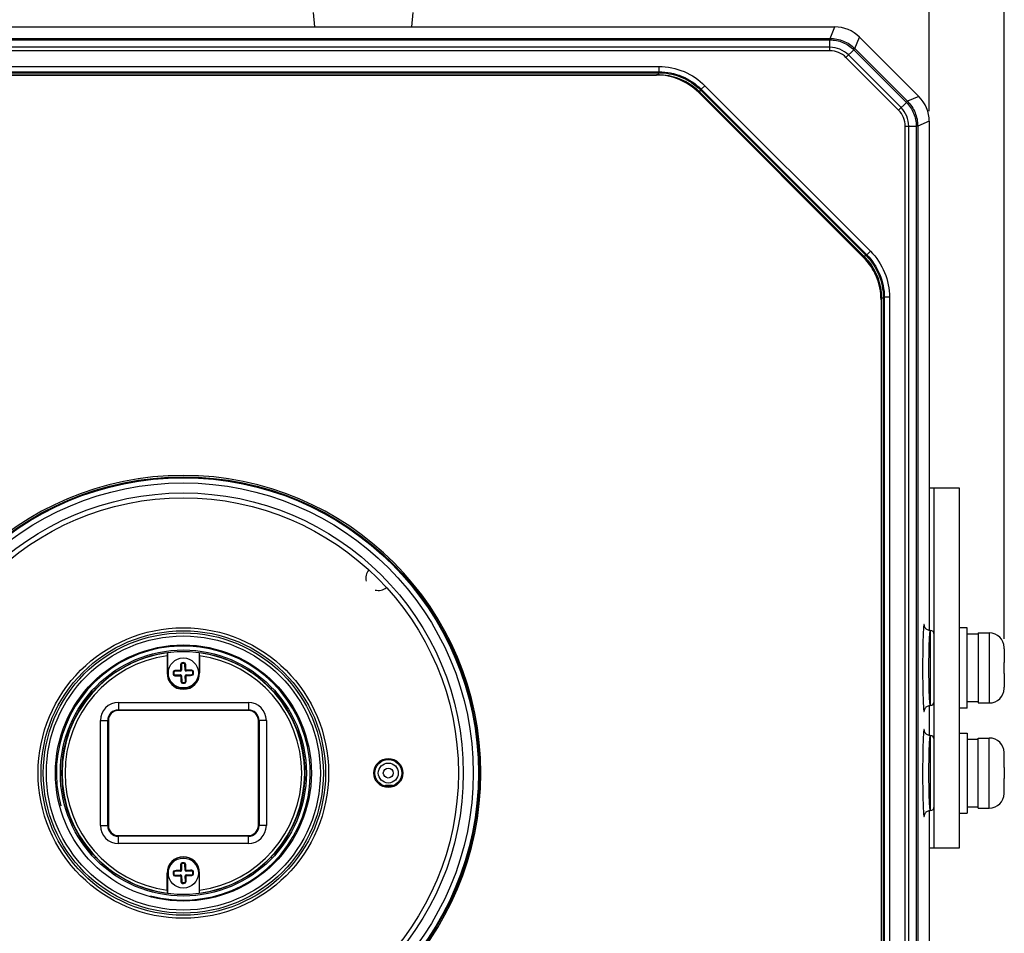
# Model space of a CAD drawing. Header units: millimetres. Extents: x 53 to 498, y 187 to 325.
# Tile 3 of 12: x 96 to 145, y 239 to 285. Entities that reach past the tile are written whole.
import ezdxf

# ---------------------------------------------------------------- set-up
doc = ezdxf.new("R2010")
doc.units = ezdxf.units.MM
doc.header["$LTSCALE"] = 2
doc.header["$PDMODE"] = 3
doc.header["$PDSIZE"] = 8
doc.layers.get('0').update_dxf_attribs({"linetype": 'CONTINUOUS'})
doc.layers.get('Defpoints').update_dxf_attribs({"linetype": 'CONTINUOUS'})
doc.layers.add('00_COMPONENTS', color=7, linetype='CONTINUOUS')
doc.layers.add('51__DRAFT_DIMS', color=7, linetype='CONTINUOUS')
doc.styles.get("Standard").update_dxf_attribs({"font": 'simfang.ttf'})
doc.dimstyles.new('DIMSTYLE_1', dxfattribs={"dimtxt": 3, "dimasz": 3, "dimexe": 2.5, "dimexo": 0.5, "dimgap": 0.75, "dimtad": 1, "dimdec": 1, "dimlfac": 2, "dimdsep": 46, "dimtxsty": 'STANDARD', "dimblk": '_FILLED', "dimblk1": '_FILLED', "dimblk2": '_FILLED', "dimcen": 0.09, "dimclrt": 3, "dimazin": 2, "dimtp": 0.5, "dimtm": 0.5, "dimtfac": 1, "dimtdec": 1, "dimtofl": 0, "dimtmove": 0, "dimatfit": 3, "dimldrblk": '_FILLED', "dimfxl": 1, "dimtolj": 1, "dimarcsym": 0})
doc.dimstyles.new('DIMSTYLE_2', dxfattribs={"dimtxt": 3, "dimasz": 3, "dimexe": 2.5, "dimexo": 0.5, "dimgap": 0.75, "dimtad": 1, "dimlfac": 2, "dimdsep": 46, "dimtxsty": 'STANDARD', "dimblk": '_FILLED', "dimblk1": '_FILLED', "dimblk2": '_FILLED', "dimcen": 0.09, "dimclrt": 3, "dimazin": 2, "dimtp": 0.5, "dimtm": 0.5, "dimtfac": 1, "dimtofl": 0, "dimtmove": 0, "dimatfit": 3, "dimldrblk": '_FILLED', "dimfxl": 1, "dimtolj": 1, "dimarcsym": 0})

# ---------------------------------------------------------------- blocks, each defined once
blk = doc.blocks.new('_FILLED')
at = {"color": 0, "linetype": 'ByBlock'}
blk.add_solid([(0, 0), (-1, 0.167), (-1, -0.167)], dxfattribs=at)
blk = doc.blocks.new('*D1')
at = {"layer": '51__DRAFT_DIMS', "color": 0, "lineweight": -2}
for p, q in [((67.113, 279.958), (67.113, 309.388)), ((141.702, 279.958), (141.702, 309.388)), ((70.113, 306.888), (138.702, 306.888))]:
    blk.add_line(p, q, dxfattribs=at)
at = {"layer": 'Defpoints', "color": 0}
for p in [(141.702, 306.888), (67.113, 279.458), (141.702, 279.458)]:
    blk.add_point(p, dxfattribs=at)
at = {"layer": '51__DRAFT_DIMS', "color": 0, "linetype": 'ByBlock', "lineweight": -2, "xscale": 3, "yscale": 3, "zscale": 3, "rotation": 180}
blk.add_blockref('_FILLED', (67.113, 306.888), dxfattribs=at)
at = {"layer": '51__DRAFT_DIMS', "color": 0, "linetype": 'ByBlock', "lineweight": -2, "xscale": 3, "yscale": 3, "zscale": 3}
blk.add_blockref('_FILLED', (141.702, 306.888), dxfattribs=at)
at = {"layer": '51__DRAFT_DIMS', "color": 3, "insert": (104.484, 311.638), "char_height": 3, "attachment_point": 2, "line_spacing_factor": 0.9}
blk.add_mtext('\\A1;\\A1;{\\fFZLanTingHei-R-GBK|b0|i0|c134|p2;\\H2.666667x;\\C0;149.2}', dxfattribs=at)
blk = doc.blocks.new('*D2')
at = {"layer": '51__DRAFT_DIMS', "color": 0, "lineweight": -2}
for p, q in [((63.357, 253.596), (63.357, 322.277)), ((145.457, 253.596), (145.457, 322.277)), ((142.457, 319.777), (66.357, 319.777))]:
    blk.add_line(p, q, dxfattribs=at)
at = {"layer": 'Defpoints', "color": 0}
for p in [(63.357, 319.777), (63.357, 253.096), (145.457, 253.096)]:
    blk.add_point(p, dxfattribs=at)
at = {"layer": '51__DRAFT_DIMS', "color": 0, "linetype": 'ByBlock', "lineweight": -2, "xscale": 3, "yscale": 3, "zscale": 3, "rotation": 180}
blk.add_blockref('_FILLED', (63.357, 319.777), dxfattribs=at)
at = {"layer": '51__DRAFT_DIMS', "color": 0, "linetype": 'ByBlock', "lineweight": -2, "xscale": 3, "yscale": 3, "zscale": 3}
blk.add_blockref('_FILLED', (145.457, 319.777), dxfattribs=at)
at = {"layer": '51__DRAFT_DIMS', "color": 3, "insert": (104.594, 324.527), "char_height": 3, "attachment_point": 2, "line_spacing_factor": 0.9}
blk.add_mtext('\\A1;\\A1;{\\fFZLanTingHei-R-GBK|b0|i0|c134|p2;\\H2.666667x;\\C0;164.2}', dxfattribs=at)

msp = doc.modelspace()

# ---------------------------------------------------------------- linework, layer by layer
at = {"layer": '00_COMPONENTS', "color": 0}
for p, q in [((110.9787, 284.1794), (110.9075, 284.8918)), ((115.8362, 284.1794), (115.9075, 284.8918)), ((71.8341, 284.1794), (136.9809, 284.1794)), ((136.7425, 283.6039), (136.9809, 284.1794)), ((72.0725, 283.6039), (136.7425, 283.6039)), ((137.9792, 283.0917), (138.2176, 283.6672)), ((138.2176, 283.6672), (141.19, 280.6947)), ((72.0739, 283.5277), (136.7411, 283.5277)), ((136.7411, 283.1556), (72.0739, 283.1556)), ((136.7411, 282.982), (136.7411, 283.5277)), ((137.9792, 283.0917), (140.6145, 280.4564)), ((136.7411, 282.982), (72.0738, 282.982)), ((137.5404, 282.6509), (137.9264, 283.0368)), ((140.1737, 280.0175), (137.5404, 282.6509)), ((140.2965, 280.1404), (137.6632, 282.7736)), ((137.9264, 283.0368), (140.5596, 280.4035)), ((80.6291, 282.1923), (128.1859, 282.1923)), ((128.1859, 282.1923), (128.1859, 281.9335)), ((80.6291, 281.9335), (128.1859, 281.9335)), ((80.6494, 281.8845), (128.1655, 281.8845)), ((80.7501, 281.7846), (128.0648, 281.7846)), ((80.7501, 281.7715), (128.0648, 281.7715)), ((128.0648, 281.7846), (128.0648, 281.7715)), ((128.0648, 281.7846), (128.1655, 281.7846)), ((128.1859, 281.9335), (128.1655, 281.8845)), ((128.1655, 281.7846), (128.1655, 281.8845)), ((130.4888, 281.2383), (130.3059, 281.0554)), ((130.4888, 281.2383), (138.7612, 272.966)), ((130.1769, 280.8967), (130.1862, 280.906)), ((138.4195, 272.6541), (130.1769, 280.8967)), ((130.1862, 280.906), (138.4288, 272.6633)), ((130.2149, 280.9357), (130.2856, 281.0064)), ((130.2149, 280.9357), (138.4585, 272.6921)), ((130.3059, 281.0554), (130.2856, 281.0064)), ((130.2856, 281.0064), (138.5292, 272.7627)), ((130.3059, 281.0554), (138.5782, 272.783)), ((141.19, 280.6947), (140.6145, 280.4564)), ((140.1737, 280.0175), (140.5596, 280.4035)), ((140.5048, 279.2183), (141.0506, 279.2182)), ((140.5048, 214.551), (140.5048, 279.2183)), ((140.6785, 214.5511), (140.6785, 279.2182)), ((141.0506, 279.2182), (141.0506, 214.5511)), ((141.7022, 279.458), (141.1268, 279.2197)), ((141.1268, 279.2197), (141.1268, 214.5496)), ((141.7022, 279.458), (141.7022, 254.0096)), ((138.4585, 272.6921), (138.5292, 272.7627)), ((138.5782, 272.783), (138.5292, 272.7627)), ((138.7612, 272.966), (138.5782, 272.783)), ((138.4288, 272.6633), (138.4195, 272.6541)), ((139.2944, 270.542), (139.3075, 270.542)), ((139.2944, 270.542), (139.2944, 223.2273)), ((139.3074, 270.6427), (139.4074, 270.6427)), ((139.3074, 270.6427), (139.3074, 270.542)), ((139.3075, 270.542), (139.3075, 223.2273)), ((139.4564, 270.663), (139.4074, 270.6427)), ((139.4074, 270.6427), (139.4074, 223.1266)), ((139.7151, 270.663), (139.4564, 270.663)), ((139.4564, 270.663), (139.4564, 223.1063)), ((139.7151, 270.663), (139.7151, 223.1063)), ((141.7022, 261.1346), (143.2075, 261.1346)), ((141.9575, 243.1346), (141.9575, 261.1346)), ((143.2075, 261.1346), (143.2075, 243.1346)), ((143.6075, 254.1346), (143.2075, 254.1346)), ((143.6075, 250.1346), (143.6075, 254.1346)), ((141.7528, 254.0096), (141.7528, 250.2596)), ((144.1575, 253.8296), (143.6075, 253.8296)), ((144.1575, 253.8846), (144.7075, 253.8846)), ((144.1575, 253.8846), (144.1575, 250.3846)), ((144.7075, 253.8846), (144.7075, 250.3846)), ((145.455, 253.1592), (145.4575, 253.1596)), ((145.4575, 253.0961), (145.4575, 252.4096)), ((103.5918, 252.7451), (103.5918, 251.8846)), ((103.5992, 252.8973), (103.6075, 252.9067)), ((103.6075, 252.9067), (103.6075, 251.8846)), ((105.2075, 251.8846), (105.2075, 252.9067)), ((105.2158, 252.8973), (105.2075, 252.9067)), ((105.2232, 252.7451), (105.2232, 251.8846)), ((104.2975, 252.3053), (104.3078, 252.3056)), ((104.3078, 252.3056), (104.3143, 252.0225)), ((104.3471, 252.3972), (104.3519, 252.3564)), ((104.4442, 252.3994), (104.4413, 252.3584)), ((104.498, 252.31), (104.4877, 252.3097)), ((104.4942, 252.0267), (104.4877, 252.3097)), ((145.455, 252.4096), (145.4575, 252.4096)), ((103.5918, 251.8846), (103.6075, 251.8846)), ((103.8927, 251.9214), (103.9337, 251.9184)), ((103.8949, 251.8242), (103.9357, 251.8291)), ((103.9822, 251.9752), (103.9824, 251.9649)), ((104.2654, 251.9714), (103.9824, 251.9649)), ((103.9866, 251.7849), (104.2696, 251.7914)), ((103.9868, 251.7746), (103.9866, 251.7849)), ((104.2654, 251.9714), (104.2651, 251.9859)), ((104.2696, 251.7914), (104.2699, 251.7769)), ((104.3143, 252.0225), (104.2997, 252.0222)), ((104.3207, 251.7426), (104.3062, 251.7423)), ((104.3207, 251.7426), (104.3273, 251.4596)), ((104.4942, 252.0267), (104.5088, 252.027)), ((104.5007, 251.7468), (104.5152, 251.7471)), ((104.5072, 251.4637), (104.5007, 251.7468)), ((104.5454, 251.9778), (104.545, 251.9924)), ((104.8284, 251.9844), (104.5454, 251.9778)), ((104.5495, 251.7979), (104.8326, 251.8044)), ((104.5495, 251.7979), (104.5499, 251.7833)), ((104.8282, 251.9947), (104.8284, 251.9844)), ((104.8328, 251.7941), (104.8326, 251.8044)), ((104.92, 251.945), (104.8792, 251.9402)), ((104.9223, 251.8479), (104.8813, 251.8508)), ((105.2232, 251.8846), (105.2075, 251.8846)), ((145.4575, 251.8596), (145.455, 251.8596)), ((145.4575, 251.8596), (145.4575, 251.1732)), ((100.0188, 251.0828), (99.9642, 251.135)), ((104.3169, 251.4593), (104.3273, 251.4596)), ((104.3708, 251.3699), (104.3737, 251.4108)), ((104.4679, 251.3721), (104.4631, 251.4129)), ((104.5175, 251.464), (104.5072, 251.4637)), ((108.7962, 251.0828), (108.8507, 251.135)), ((145.4575, 251.1096), (145.455, 251.1101)), ((99.5958, 250.5875), (99.5343, 250.6349)), ((109.2191, 250.5875), (109.2807, 250.6349)), ((101.1575, 250.4096), (107.6575, 250.4096)), ((101.1575, 250.4096), (101.1575, 250.0096)), ((107.6575, 250.4096), (107.6575, 250.0096)), ((141.7022, 250.2596), (141.7022, 248.7596)), ((143.6075, 250.1346), (143.2075, 250.1346)), ((144.1575, 250.4396), (143.6075, 250.4396)), ((144.1575, 250.3846), (144.7075, 250.3846)), ((101.1575, 250.0432), (107.6575, 250.0432)), ((107.6575, 250.0096), (101.1575, 250.0096)), ((100.2575, 244.2596), (100.2575, 249.5096)), ((100.2575, 249.5096), (100.6575, 249.5096)), ((100.6239, 244.2596), (100.6239, 249.5096)), ((100.6575, 249.5096), (100.6575, 244.2596)), ((108.5575, 249.5096), (108.1575, 249.5096)), ((108.1575, 244.2596), (108.1575, 249.5096)), ((108.191, 249.5096), (108.191, 244.2596)), ((108.5575, 249.5096), (108.5575, 244.2596)), ((141.7528, 248.7596), (141.7528, 245.0096)), ((143.2075, 248.8846), (143.6075, 248.8846)), ((143.6075, 248.8846), (143.6075, 244.8846)), ((144.1575, 248.6346), (144.7075, 248.6346)), ((144.1575, 245.1346), (144.1575, 248.6346)), ((144.7075, 245.1346), (144.7075, 248.6346)), ((143.6075, 248.5796), (144.1575, 248.5796)), ((145.4575, 247.9096), (145.455, 247.9092)), ((145.4575, 247.1596), (145.4575, 247.8461)), ((145.4575, 247.1596), (145.455, 247.1596)), ((114.5148, 246.2855), (114.8598, 246.2855)), ((114.5148, 246.2246), (114.5148, 246.2855)), ((114.8114, 246.2268), (114.5723, 246.2268)), ((114.5723, 246.2268), (114.5723, 246.2146)), ((114.8598, 246.2855), (114.8598, 246.2404)), ((114.9365, 246.2855), (114.9686, 246.2855)), ((114.9365, 246.2691), (114.9365, 246.2855)), ((145.455, 246.6096), (145.4575, 246.6096)), ((145.4575, 245.9232), (145.4575, 246.6096)), ((145.455, 245.8601), (145.4575, 245.8596)), ((143.6075, 245.1896), (144.1575, 245.1896)), ((141.7022, 245.0096), (141.7022, 214.3112)), ((143.2075, 244.8846), (143.6075, 244.8846)), ((144.1575, 245.1346), (144.7075, 245.1346)), ((100.2575, 244.2596), (100.6575, 244.2596)), ((108.5575, 244.2596), (108.1575, 244.2596)), ((101.1575, 243.7596), (107.6575, 243.7596)), ((101.1575, 243.3596), (101.1575, 243.7596)), ((107.6575, 243.7261), (101.1575, 243.7261)), ((107.6575, 243.3596), (107.6575, 243.7596)), ((107.6575, 243.3596), (101.1575, 243.3596)), ((99.5958, 243.1818), (99.5343, 243.1344)), ((109.2191, 243.1818), (109.2807, 243.1344)), ((143.2075, 243.1346), (141.7022, 243.1346)), ((100.0188, 242.6865), (99.9642, 242.6343)), ((104.2975, 242.3053), (104.3078, 242.3056)), ((104.3078, 242.3056), (104.3143, 242.0225)), ((104.3471, 242.3972), (104.3519, 242.3564)), ((104.4442, 242.3994), (104.4413, 242.3584)), ((104.498, 242.31), (104.4877, 242.3097)), ((104.4942, 242.0267), (104.4877, 242.3097)), ((108.7962, 242.6865), (108.8507, 242.6343)), ((103.5918, 241.8846), (103.6075, 241.8846)), ((103.5918, 241.0242), (103.5918, 241.8846)), ((103.6075, 241.8846), (103.6075, 240.8625)), ((103.8927, 241.9214), (103.9337, 241.9184)), ((103.8949, 241.8242), (103.9357, 241.8291)), ((103.9822, 241.9752), (103.9824, 241.9649)), ((104.2654, 241.9714), (103.9824, 241.9649)), ((103.9866, 241.7849), (104.2696, 241.7914)), ((103.9868, 241.7746), (103.9866, 241.7849)), ((104.2654, 241.9714), (104.2651, 241.9859)), ((104.2696, 241.7914), (104.2699, 241.7769)), ((104.3143, 242.0225), (104.2997, 242.0222)), ((104.3207, 241.7426), (104.3062, 241.7423)), ((104.3207, 241.7426), (104.3273, 241.4596)), ((104.4942, 242.0267), (104.5088, 242.027)), ((104.5007, 241.7468), (104.5152, 241.7471)), ((104.5072, 241.4637), (104.5007, 241.7468)), ((104.5454, 241.9778), (104.545, 241.9924)), ((104.8284, 241.9844), (104.5454, 241.9778)), ((104.5495, 241.7979), (104.8326, 241.8044)), ((104.5495, 241.7979), (104.5499, 241.7833)), ((104.8282, 241.9947), (104.8284, 241.9844)), ((104.8328, 241.7941), (104.8326, 241.8044)), ((104.92, 241.945), (104.8792, 241.9402)), ((104.9223, 241.8479), (104.8813, 241.8508)), ((105.2232, 241.8846), (105.2075, 241.8846)), ((105.2075, 240.8625), (105.2075, 241.8846)), ((105.2232, 241.0242), (105.2232, 241.8846)), ((104.3169, 241.4593), (104.3273, 241.4596)), ((104.3708, 241.3699), (104.3737, 241.4108)), ((104.4679, 241.3721), (104.4631, 241.4129)), ((104.5175, 241.464), (104.5072, 241.4637)), ((103.5992, 240.872), (103.6075, 240.8625)), ((105.2158, 240.872), (105.2075, 240.8625))]:
    msp.add_line(p, q, dxfattribs=at)
for points in [[(141.7537, 254.0097), (141.7461, 254.0096), (141.7029, 254.0131), (141.6622, 254.0224), (141.6245, 254.0366), (141.5904, 254.055), (141.5609, 254.0761), (141.5361, 254.0989), (141.5156, 254.1223), (141.4997, 254.1446), (141.4879, 254.1648), (141.4795, 254.1823), (141.4737, 254.1967), (141.4702, 254.207), (141.4683, 254.2135), (141.4676, 254.2162)], [(141.4678, 250.0548), (141.4674, 250.0527), (141.4671, 250.0507), (141.4672, 250.0512), (141.4678, 250.0539), (141.4692, 250.0589), (141.472, 250.0679), (141.4769, 250.0809), (141.4842, 250.0972), (141.4949, 250.1169), (141.5102, 250.1399), (141.5305, 250.1645), (141.5555, 250.1886), (141.5854, 250.2111), (141.6204, 250.2308), (141.6591, 250.246), (141.7009, 250.2559), (141.745, 250.2596), (141.7537, 250.2596)], [(141.7537, 248.7597), (141.7461, 248.7596), (141.7029, 248.7631), (141.6622, 248.7724), (141.6245, 248.7866), (141.5904, 248.805), (141.5609, 248.8261), (141.5361, 248.8489), (141.5156, 248.8723), (141.4997, 248.8946), (141.4879, 248.9148), (141.4795, 248.9323), (141.4737, 248.9467), (141.4702, 248.957), (141.4683, 248.9635), (141.4676, 248.9662)], [(141.4678, 244.8048), (141.4674, 244.8027), (141.4671, 244.8007), (141.4672, 244.8012), (141.4678, 244.8039), (141.4692, 244.8089), (141.472, 244.8179), (141.4769, 244.8309), (141.4842, 244.8472), (141.4949, 244.8669), (141.5102, 244.8899), (141.5305, 244.9145), (141.5555, 244.9386), (141.5854, 244.9611), (141.6204, 244.9808), (141.6591, 244.996), (141.7009, 245.0059), (141.745, 245.0096), (141.7537, 245.0096)]]:
    msp.add_lwpolyline(points, dxfattribs=at)
for centre, radius in [((104.4075, 246.8846), 14.8008), ((104.4075, 246.8846), 14.7587), ((104.4075, 246.8846), 14.5), ((104.4075, 246.8846), 14), ((104.4075, 246.8846), 13.7543), ((104.4075, 246.8846), 7.2609), ((104.4075, 246.8846), 7.111), ((104.4075, 246.8846), 7.0026), ((104.4075, 246.8846), 6.85), ((104.4075, 246.8846), 6.4), ((104.4075, 246.8846), 6.15), ((104.4075, 246.8846), 6.075), ((104.4075, 251.8846), 0.75), ((114.6575, 246.8846), 0.725), ((114.6575, 246.8846), 0.6759), ((114.6575, 246.8846), 0.5), ((114.6575, 246.8846), 0.25), ((104.4075, 241.8846), 0.75)]:
    msp.add_circle(centre, radius, dxfattribs=at)
for centre, radius, start, end in [((128.0648, 278.7846), 3, 45, 90), ((128.0648, 278.7846), 2.9869, 45, 90), ((128.1677, 278.888), 2.9954, 45.00657, 49.09218), ((128.1668, 278.8871), 2.8968, 45.00739, 49.1143), ((136.3075, 270.542), 2.9869, 0, 45), ((136.3075, 270.542), 3, 0, 45), ((136.4098, 270.6439), 2.8969, 40.80106, 44.99189), ((104.4075, 246.8846), 14.875, 90.00002, 269.99998), ((104.4075, 246.8846), 14.875, 270.00002, 89.99998), ((114.1575, 256.6346), 0.625, 139.87233, 195), ((114.1575, 256.6346), 0.625, 255, 310.12751), ((141.7575, 253.8096), 0.2, 0, 90), ((144.7075, 253.1346), 0.75, 1.90463, 90), ((104.4075, 246.8846), 6.35, 255, 195), ((144.6516, 253.0961), 0.8059, 359.99569, 4.48766), ((104.4075, 246.8846), 6.0667, 97.65631, 262.34369), ((104.4075, 246.8846), 5.9169, 97.92417, 262.07583), ((104.4075, 246.8846), 6.0667, 277.65631, 82.34369), ((104.4075, 246.8846), 5.9169, 277.92417, 82.07583), ((104.3572, 252.3111), 0.0867, 96.72341, 180.01442), ((122.9832, 252.3183), 18.7127, 180.02231, 180.90225), ((104.358, 252.3048), 0.0605, 96.72028, 179.47146), ((122.7345, 252.3125), 18.437, 180.02232, 180.90224), ((104.3577, 252.3067), 0.05, 96.72039, 181.31986), ((104.4075, 251.8846), 0.5161, 85.91932, 96.72039), ((104.4075, 251.8846), 0.4836, 85.91932, 96.72039), ((104.4075, 251.8846), 0.475, 85.91932, 96.72039), ((104.4377, 252.3086), 0.05, 1.31986, 85.91932), ((104.4376, 252.3066), 0.0605, 3.16846, 85.91923), ((104.438, 252.3129), 0.0867, 2.62549, 85.91598), ((86.3492, 251.4782), 18.1678, 1.73095, 2.62391), ((86.1045, 251.4727), 18.4395, 1.73094, 2.62392), ((104.4075, 251.8846), 0.8157, 180, 360), ((104.4075, 251.8846), 0.8, 180, 360), ((104.4075, 251.8846), 0.5161, 175.91932, 186.72039), ((103.9792, 251.9152), 0.0867, 92.62548, 175.91597), ((103.9811, 251.8344), 0.0867, 186.72341, 270.01444), ((104.4075, 251.8846), 0.4836, 175.91932, 186.72039), ((103.9855, 251.9147), 0.0605, 93.16846, 175.91923), ((103.9873, 251.8351), 0.0605, 186.72028, 269.47146), ((104.4075, 251.8846), 0.475, 175.91932, 186.72039), ((103.9836, 251.9149), 0.05, 91.31986, 175.91932), ((103.9854, 251.8349), 0.05, 186.72039, 271.31986), ((104.8194, 233.5816), 18.4395, 91.73094, 92.62392), ((103.9738, 270.4604), 18.7127, 270.02231, 270.90225), ((104.8139, 233.8264), 18.1678, 91.73095, 92.62391), ((103.9796, 270.2116), 18.437, 270.02232, 270.90224), ((104.2621, 252.0235), 0.0108, 271.7409, 0.89881), ((104.2642, 252.0215), 0.0355, 271.44582, 1.1939), ((104.2643, 252.0214), 0.05, 271.31986, 1.31986), ((104.2686, 251.7392), 0.0108, 1.7409, 90.89881), ((104.2707, 251.7415), 0.05, 1.31986, 91.31986), ((104.2707, 251.7414), 0.0355, 1.44582, 91.1939), ((122.7105, 252.2965), 18.4395, 181.73094, 182.62392), ((122.4657, 252.2911), 18.1678, 181.73095, 182.62391), ((104.5442, 252.0278), 0.05, 181.31986, 271.31986), ((104.5507, 251.7479), 0.05, 91.31986, 181.31986), ((104.5443, 252.0279), 0.0355, 181.44576, 271.19389), ((104.5507, 251.7478), 0.0355, 91.44576, 181.19389), ((86.0805, 251.4568), 18.437, 0.02232, 0.90224), ((104.5463, 252.0301), 0.0108, 181.7409, 270.89881), ((104.5529, 251.7458), 0.0108, 91.7409, 180.89881), ((85.8317, 251.4509), 18.7127, 0.02231, 0.90225), ((104.8354, 233.5577), 18.437, 90.02232, 90.90224), ((104.8412, 233.3089), 18.7127, 90.02231, 90.90225), ((104.0011, 269.9429), 18.1678, 271.73095, 272.62391), ((103.9956, 270.1876), 18.4395, 271.73094, 272.62392), ((104.8276, 251.9341), 0.0605, 6.72028, 89.47146), ((104.8296, 251.9344), 0.05, 6.72039, 91.31986), ((104.8314, 251.8544), 0.05, 271.31986, 355.91932), ((104.8294, 251.8545), 0.0605, 273.16846, 355.91923), ((104.8339, 251.9349), 0.0867, 6.7234, 90.01443), ((104.8358, 251.8541), 0.0867, 272.62549, 355.91598), ((104.4075, 251.8846), 0.475, 355.91932, 6.72039), ((104.4075, 251.8846), 0.4836, 355.91932, 6.72039), ((104.4075, 251.8846), 0.5161, 355.91932, 6.72039), ((104.3769, 251.4564), 0.0867, 182.62548, 265.91596), ((104.3774, 251.4627), 0.0605, 183.16846, 265.91923), ((104.3772, 251.4607), 0.05, 181.31986, 265.91932), ((104.4075, 251.8846), 0.5161, 265.91932, 276.72039), ((104.4075, 251.8846), 0.4836, 265.91932, 276.72039), ((104.4075, 251.8846), 0.475, 265.91932, 276.72039), ((104.4572, 251.4626), 0.05, 276.72039, 1.31986), ((104.457, 251.4645), 0.0605, 276.72028, 359.47146), ((104.4577, 251.4582), 0.0867, 276.72341, 0.01444), ((144.7075, 251.1346), 0.75, 270, 358.09537), ((144.6516, 251.1731), 0.8059, 355.51234, 0.00431), ((99.9825, 250.6846), 0.2588, 116.39748, 161.1253), ((99.9825, 250.6846), 0.2509, 121.3866, 156.19188), ((108.8325, 250.6846), 0.2588, 18.87468, 63.60248), ((108.8325, 250.6846), 0.2509, 23.80814, 58.61337), ((101.1575, 249.5096), 0.9, 90, 180), ((107.6575, 249.5096), 0.9, 0, 90), ((141.7575, 250.4596), 0.2, 270, 360), ((101.1575, 249.5096), 0.5336, 90, 180), ((101.1575, 249.5096), 0.5, 90, 180), ((107.6575, 249.5096), 0.5336, 0, 90), ((107.6575, 249.5096), 0.5, 0, 90), ((141.7575, 248.5596), 0.2, 0, 90), ((144.7075, 247.8846), 0.75, 1.90463, 90), ((144.6516, 247.8461), 0.8059, 359.99569, 4.48766), ((144.7075, 245.8846), 0.75, 270, 358.09537), ((144.6516, 245.9231), 0.8059, 355.51234, 0.00431), ((141.7575, 245.2096), 0.2, 270, 360), ((101.1575, 244.2596), 0.9, 180, 270), ((101.1575, 244.2596), 0.5336, 180, 270), ((101.1575, 244.2596), 0.5, 180, 270), ((107.6575, 244.2596), 0.9, 270, 360), ((107.6575, 244.2596), 0.5336, 270, 360), ((107.6575, 244.2596), 0.5, 270, 360), ((99.9825, 243.0846), 0.2588, 198.87468, 243.60248), ((99.9825, 243.0846), 0.2509, 203.80814, 238.61337), ((108.8325, 243.0846), 0.2588, 296.39748, 341.1253), ((108.8325, 243.0846), 0.2509, 301.3866, 336.19188), ((104.4075, 241.8846), 0.8157, 0, 180), ((104.4075, 241.8846), 0.8, 0, 180), ((104.3572, 242.3111), 0.0867, 96.72341, 180.01442), ((122.9832, 242.3183), 18.7127, 180.02231, 180.90225), ((104.358, 242.3048), 0.0605, 96.72028, 179.47146), ((122.7345, 242.3125), 18.437, 180.02232, 180.90224), ((104.3577, 242.3067), 0.05, 96.72039, 181.31986), ((104.4075, 241.8846), 0.5161, 85.91932, 96.72039), ((104.4075, 241.8846), 0.4836, 85.91932, 96.72039), ((104.4075, 241.8846), 0.475, 85.91932, 96.72039), ((104.4377, 242.3086), 0.05, 1.31986, 85.91932), ((104.4376, 242.3066), 0.0605, 3.16846, 85.91923), ((104.438, 242.3129), 0.0867, 2.62549, 85.91598), ((86.3492, 241.4782), 18.1678, 1.73095, 2.62391), ((86.1045, 241.4727), 18.4395, 1.73094, 2.62392), ((104.4075, 241.8846), 0.5161, 175.91932, 186.72039), ((103.9792, 241.9152), 0.0867, 92.62548, 175.91597), ((103.9811, 241.8344), 0.0867, 186.72341, 270.01444), ((104.4075, 241.8846), 0.4836, 175.91932, 186.72039), ((103.9855, 241.9147), 0.0605, 93.16846, 175.91923), ((103.9873, 241.8351), 0.0605, 186.72028, 269.47146), ((104.4075, 241.8846), 0.475, 175.91932, 186.72039), ((103.9836, 241.9149), 0.05, 91.31986, 175.91932), ((103.9854, 241.8349), 0.05, 186.72039, 271.31986), ((104.8194, 223.5816), 18.4395, 91.73094, 92.62392), ((103.9738, 260.4604), 18.7127, 270.02231, 270.90225), ((104.8139, 223.8264), 18.1678, 91.73095, 92.62391), ((103.9796, 260.2116), 18.437, 270.02232, 270.90224), ((104.2621, 242.0235), 0.0108, 271.7409, 0.89881), ((104.2642, 242.0215), 0.0355, 271.44582, 1.1939), ((104.2643, 242.0214), 0.05, 271.31986, 1.31986), ((104.2686, 241.7392), 0.0108, 1.7409, 90.89881), ((104.2707, 241.7415), 0.05, 1.31986, 91.31986), ((104.2707, 241.7414), 0.0355, 1.44582, 91.1939), ((122.7105, 242.2965), 18.4395, 181.73094, 182.62392), ((122.4657, 242.2911), 18.1678, 181.73095, 182.62391), ((104.5442, 242.0278), 0.05, 181.31986, 271.31986), ((104.5507, 241.7479), 0.05, 91.31986, 181.31986), ((104.5443, 242.0279), 0.0355, 181.44576, 271.19389), ((104.5507, 241.7478), 0.0355, 91.44576, 181.19389), ((86.0805, 241.4568), 18.437, 0.02232, 0.90224), ((104.5463, 242.0301), 0.0108, 181.7409, 270.89881), ((104.5529, 241.7458), 0.0108, 91.7409, 180.89881), ((85.8317, 241.4509), 18.7127, 0.02231, 0.90225), ((104.8354, 223.5577), 18.437, 90.02232, 90.90224), ((104.8412, 223.3089), 18.7127, 90.02231, 90.90225), ((104.0011, 259.9429), 18.1678, 271.73095, 272.62391), ((103.9956, 260.1876), 18.4395, 271.73094, 272.62392), ((104.8276, 241.9341), 0.0605, 6.72028, 89.47146), ((104.8296, 241.9344), 0.05, 6.72039, 91.31986), ((104.8314, 241.8544), 0.05, 271.31986, 355.91932), ((104.8294, 241.8545), 0.0605, 273.16846, 355.91923), ((104.8339, 241.9349), 0.0867, 6.7234, 90.01443), ((104.8358, 241.8541), 0.0867, 272.62549, 355.91598), ((104.4075, 241.8846), 0.475, 355.91932, 6.72039), ((104.4075, 241.8846), 0.4836, 355.91932, 6.72039), ((104.4075, 241.8846), 0.5161, 355.91932, 6.72039), ((104.3769, 241.4564), 0.0867, 182.62548, 265.91596), ((104.3774, 241.4627), 0.0605, 183.16846, 265.91923), ((104.3772, 241.4607), 0.05, 181.31986, 265.91932), ((104.4075, 241.8846), 0.5161, 265.91932, 276.72039), ((104.4075, 241.8846), 0.4836, 265.91932, 276.72039), ((104.4075, 241.8846), 0.475, 265.91932, 276.72039), ((104.4572, 241.4626), 0.05, 276.72039, 1.31986), ((104.457, 241.4645), 0.0605, 276.72028, 359.47146), ((104.4577, 241.4582), 0.0867, 276.72341, 0.01444)]:
    msp.add_arc(centre, radius, start, end, dxfattribs=at)
for centre, major_axis, start_param, end_param in [((136.98, 282.4283), (0.6702, 1.6179), -0.3924468, 0.3924468), ((139.9512, 279.4572), (1.6179, 0.6702), 5.8907385, 6.6756321)]:
    msp.add_ellipse(centre, major_axis=major_axis, ratio=0.9992864, start_param=start_param, end_param=end_param, dxfattribs=at)
for points, knots in [([(136.7425, 283.6039), (136.7409, 283.597), (136.7429, 283.5712), (136.7412, 283.546), (136.7411, 283.5277)], [0, 0, 0, 0, 0.281788, 1, 1, 1, 1]), ([(136.7425, 283.6039), (136.97, 283.6039), (137.4294, 283.5133), (137.8183, 283.2525), (137.9792, 283.0917)], [0, 0, 0, 0, 0.4999808, 1, 1, 1, 1]), ([(136.7411, 283.5277), (136.9591, 283.5278), (137.3994, 283.4409), (137.7722, 283.191), (137.9264, 283.0368)], [0, 0, 0, 0, 0.4999807, 1, 1, 1, 1]), ([(137.6632, 282.7736), (137.5433, 282.8935), (137.2533, 283.0881), (136.9107, 283.1556), (136.7411, 283.1556)], [0, 0, 0, 0, 0.4999291, 1, 1, 1, 1]), ([(137.9792, 283.0917), (137.9753, 283.0857), (137.9558, 283.0688), (137.9391, 283.0498), (137.9264, 283.0368)], [0, 0, 0, 0, 0.2817756, 1, 1, 1, 1]), ([(137.5404, 282.6509), (137.4365, 282.7549), (137.1852, 282.9237), (136.8882, 282.9821), (136.7411, 282.982)], [0, 0, 0, 0, 0.4999287, 1, 1, 1, 1]), ([(128.1859, 282.1923), (128.6129, 282.1923), (129.4688, 282.0221), (130.1918, 281.5354), (130.4888, 281.2383)], [0, 0, 0, 0, 0.5041152, 1, 1, 1, 1]), ([(128.1655, 281.8845), (128.5205, 281.8845), (129.2363, 281.7564), (129.861, 281.3843), (130.1293, 281.1519)], [0, 0, 0, 0, 0.5000096, 1, 1, 1, 1]), ([(128.1655, 281.7846), (128.5085, 281.7846), (129.2, 281.6609), (129.8037, 281.3016), (130.0629, 281.0771)], [0, 0, 0, 0, 0.5000099, 1, 1, 1, 1]), ([(128.1859, 281.9335), (128.579, 281.9336), (129.3669, 281.7769), (130.0324, 281.3289), (130.3059, 281.0554)], [0, 0, 0, 0, 0.5041151, 1, 1, 1, 1]), ([(140.6785, 279.2182), (140.6784, 279.3878), (140.6109, 279.7304), (140.4164, 280.0204), (140.2965, 280.1404)], [0, 0, 0, 0, 0.4999292, 1, 1, 1, 1]), ([(140.6145, 280.4564), (140.6084, 280.4526), (140.5917, 280.4329), (140.5726, 280.4163), (140.5596, 280.4035)], [0, 0, 0, 0, 0.281788, 1, 1, 1, 1]), ([(140.5596, 280.4035), (140.7138, 280.2494), (140.9638, 279.8766), (141.0506, 279.4362), (141.0506, 279.2182)], [0, 0, 0, 0, 0.4999715, 1, 1, 1, 1]), ([(140.6145, 280.4564), (140.7753, 280.2955), (141.0361, 279.9066), (141.1267, 279.4471), (141.1268, 279.2197)], [0, 0, 0, 0, 0.4999716, 1, 1, 1, 1]), ([(140.5048, 279.2183), (140.5049, 279.3653), (140.4466, 279.6623), (140.2778, 279.9136), (140.1737, 280.0175)], [0, 0, 0, 0, 0.4999288, 1, 1, 1, 1]), ([(141.1268, 279.2197), (141.1198, 279.2182), (141.094, 279.22), (141.0688, 279.2184), (141.0506, 279.2182)], [0, 0, 0, 0, 0.2817756, 1, 1, 1, 1]), ([(138.5292, 272.7627), (138.8049, 272.487), (139.2521, 271.8203), (139.4073, 271.0326), (139.4074, 270.6427)], [0, 0, 0, 0, 0.5000149, 1, 1, 1, 1]), ([(138.5782, 272.783), (138.8562, 272.505), (139.3026, 271.8372), (139.4564, 271.0497), (139.4564, 270.663)], [0, 0, 0, 0, 0.5041151, 1, 1, 1, 1]), ([(138.7612, 272.966), (139.0632, 272.664), (139.548, 271.9385), (139.7151, 271.0831), (139.7151, 270.663)], [0, 0, 0, 0, 0.5041152, 1, 1, 1, 1]), ([(138.6027, 272.5369), (138.8264, 272.2778), (139.1842, 271.675), (139.3074, 270.9849), (139.3074, 270.6427)], [0, 0, 0, 0, 0.5000204, 1, 1, 1, 1]), ([(141.4121, 254.0455), (141.3953, 253.7834), (141.3789, 253.1554), (141.3689, 252.1596), (141.3781, 251.1569), (141.3942, 250.5196), (141.4104, 250.2507)], [0, 0, 0, 0, 0.2075728, 0.4963293, 0.7870661, 1, 1, 1, 1]), ([(141.4484, 254.3096), (141.4419, 254.3096), (141.4363, 254.2771), (141.4272, 254.2354), (141.4195, 254.1478), (141.4146, 254.0836), (141.4121, 254.0455)], [0, 0, 0, 0, 0.0720201, 0.2623572, 0.5731203, 1, 1, 1, 1]), ([(141.4722, 254.2005), (141.4705, 254.2163), (141.4674, 254.2433), (141.4614, 254.2787), (141.4569, 254.2976), (141.4514, 254.3096), (141.4484, 254.3096)], [0, 0, 0, 0, 0.4231373, 0.7294348, 0.9190066, 1, 1, 1, 1]), ([(141.7528, 254.0096), (141.7487, 254.0096), (141.7407, 253.9942), (141.7325, 253.9694), (141.7241, 253.9231), (141.7147, 253.8305), (141.7045, 253.6737), (141.693, 253.4439), (141.6842, 253.1632), (141.6774, 252.8431), (141.6732, 252.4956), (141.6718, 252.1343), (141.6732, 251.773), (141.6774, 251.4256), (141.6842, 251.1056), (141.6931, 250.825), (141.7042, 250.5952), (141.7151, 250.4386), (141.7242, 250.3462), (141.7322, 250.2998), (141.7405, 250.275), (141.7486, 250.2596), (141.7528, 250.2596)], [0, 0, 0, 0, 0.0033239, 0.0109349, 0.0230232, 0.0395874, 0.0857095, 0.1477118, 0.2232307, 0.3093842, 0.4028646, 0.5000801, 0.5972932, 0.6907638, 0.7768976, 0.8523885, 0.9143499, 0.9604288, 0.976967, 0.9890359, 0.9966539, 1, 1, 1, 1]), ([(103.5992, 252.8973), (103.5982, 252.8961), (103.5975, 252.8909), (103.5959, 252.8816), (103.5949, 252.8669), (103.5933, 252.8397), (103.5921, 252.7985), (103.5918, 252.7637), (103.5918, 252.7451)], [0, 0, 0, 0, 0.0308079, 0.0953286, 0.1915927, 0.3163809, 0.6332641, 1, 1, 1, 1]), ([(105.2232, 252.7451), (105.2232, 252.7637), (105.2229, 252.7985), (105.2217, 252.8397), (105.2201, 252.8669), (105.219, 252.8816), (105.2175, 252.8909), (105.2168, 252.8961), (105.2158, 252.8973)], [0, 0, 0, 0, 0.3667359, 0.6836191, 0.8084073, 0.9046714, 0.9691921, 1, 1, 1, 1]), ([(104.2705, 252.3111), (104.2737, 252.3111), (104.2798, 252.311), (104.2879, 252.3099), (104.2935, 252.3084), (104.2964, 252.3068), (104.2973, 252.3058), (104.2975, 252.3053)], [0, 0, 0, 0, 0.3414413, 0.6450602, 0.87034, 0.9464829, 1, 1, 1, 1]), ([(104.5246, 252.3169), (104.5214, 252.3168), (104.5154, 252.3164), (104.5073, 252.315), (104.5018, 252.3132), (104.499, 252.3114), (104.4982, 252.3104), (104.498, 252.31)], [0, 0, 0, 0, 0.3414411, 0.6450601, 0.8703399, 0.9464829, 1, 1, 1, 1]), ([(103.9752, 252.0018), (103.9753, 251.9986), (103.9757, 251.9925), (103.9772, 251.9845), (103.9789, 251.979), (103.9807, 251.9761), (103.9817, 251.9753), (103.9822, 251.9752)], [0, 0, 0, 0, 0.3414411, 0.6450601, 0.8703399, 0.9464829, 1, 1, 1, 1]), ([(103.9811, 251.7477), (103.981, 251.7509), (103.9812, 251.757), (103.9822, 251.7651), (103.9837, 251.7707), (103.9854, 251.7736), (103.9863, 251.7744), (103.9868, 251.7746)], [0, 0, 0, 0, 0.3414413, 0.6450603, 0.87034, 0.9464829, 1, 1, 1, 1]), ([(104.2624, 252.0127), (104.2625, 252.0095), (104.2627, 252.0035), (104.2632, 251.9963), (104.2638, 251.9915), (104.2642, 251.9889), (104.2646, 251.9871), (104.2649, 251.9862), (104.2651, 251.9859)], [0, 0, 0, 0, 0.3563782, 0.6703362, 0.7963007, 0.8953026, 0.9636559, 1, 1, 1, 1]), ([(104.2684, 251.75), (104.2684, 251.7532), (104.2683, 251.7593), (104.2685, 251.7664), (104.2689, 251.7713), (104.2691, 251.7739), (104.2695, 251.7757), (104.2697, 251.7767), (104.2699, 251.7769)], [0, 0, 0, 0, 0.3563782, 0.6703361, 0.7963006, 0.8953024, 0.9636558, 1, 1, 1, 1]), ([(104.2729, 252.0237), (104.2761, 252.0237), (104.2821, 252.0238), (104.2893, 252.0236), (104.2941, 252.0233), (104.2968, 252.023), (104.2985, 252.0227), (104.2995, 252.0224), (104.2997, 252.0222)], [0, 0, 0, 0, 0.3563782, 0.6703361, 0.7963006, 0.8953024, 0.9636558, 1, 1, 1, 1]), ([(104.2794, 251.7396), (104.2826, 251.7396), (104.2886, 251.7399), (104.2958, 251.7404), (104.3006, 251.7409), (104.3033, 251.7413), (104.305, 251.7417), (104.306, 251.742), (104.3062, 251.7423)], [0, 0, 0, 0, 0.3563782, 0.6703362, 0.7963007, 0.8953026, 0.9636559, 1, 1, 1, 1]), ([(104.5356, 252.0297), (104.5324, 252.0297), (104.5263, 252.0294), (104.5192, 252.0289), (104.5143, 252.0283), (104.5117, 252.028), (104.51, 252.0275), (104.509, 252.0272), (104.5088, 252.027)], [0, 0, 0, 0, 0.3563782, 0.6703362, 0.7963007, 0.8953026, 0.9636559, 1, 1, 1, 1]), ([(104.5421, 251.7456), (104.5389, 251.7455), (104.5329, 251.7455), (104.5257, 251.7457), (104.5208, 251.746), (104.5182, 251.7463), (104.5164, 251.7466), (104.5155, 251.7469), (104.5152, 251.7471)], [0, 0, 0, 0, 0.3563782, 0.6703361, 0.7963006, 0.8953024, 0.9636558, 1, 1, 1, 1]), ([(104.5465, 252.0193), (104.5466, 252.0161), (104.5466, 252.01), (104.5464, 252.0028), (104.5461, 251.998), (104.5458, 251.9954), (104.5455, 251.9936), (104.5453, 251.9926), (104.545, 251.9924)], [0, 0, 0, 0, 0.3563782, 0.6703361, 0.7963006, 0.8953024, 0.9636558, 1, 1, 1, 1]), ([(104.5526, 251.7566), (104.5525, 251.7598), (104.5522, 251.7658), (104.5517, 251.773), (104.5512, 251.7778), (104.5508, 251.7804), (104.5504, 251.7822), (104.5501, 251.7831), (104.5499, 251.7833)], [0, 0, 0, 0, 0.3563782, 0.6703362, 0.7963007, 0.8953026, 0.9636559, 1, 1, 1, 1]), ([(104.8339, 252.0216), (104.834, 252.0184), (104.8338, 252.0123), (104.8327, 252.0042), (104.8313, 251.9986), (104.8296, 251.9957), (104.8286, 251.9948), (104.8282, 251.9947)], [0, 0, 0, 0, 0.3414413, 0.6450603, 0.87034, 0.9464829, 1, 1, 1, 1]), ([(104.8397, 251.7675), (104.8397, 251.7707), (104.8392, 251.7768), (104.8378, 251.7848), (104.8361, 251.7903), (104.8343, 251.7932), (104.8333, 251.794), (104.8328, 251.7941)], [0, 0, 0, 0, 0.3414411, 0.6450601, 0.8703399, 0.9464829, 1, 1, 1, 1]), ([(104.2903, 251.4524), (104.2935, 251.4525), (104.2996, 251.4529), (104.3077, 251.4543), (104.3132, 251.4561), (104.316, 251.4579), (104.3168, 251.4588), (104.3169, 251.4593)], [0, 0, 0, 0, 0.3414411, 0.6450601, 0.8703399, 0.9464829, 1, 1, 1, 1]), ([(104.5444, 251.4582), (104.5412, 251.4582), (104.5351, 251.4583), (104.527, 251.4594), (104.5214, 251.4609), (104.5185, 251.4625), (104.5177, 251.4635), (104.5175, 251.464)], [0, 0, 0, 0, 0.3414413, 0.6450602, 0.87034, 0.9464829, 1, 1, 1, 1]), ([(99.685, 250.7046), (99.7011, 250.7644), (99.7565, 250.8812), (99.8642, 250.9525), (99.921, 250.9771)], [0, 0, 0, 0, 0.5001481, 1, 1, 1, 1]), ([(108.8941, 250.9771), (108.9508, 250.9524), (109.0585, 250.8811), (109.1138, 250.7644), (109.13, 250.7047)], [0, 0, 0, 0, 0.5000825, 1, 1, 1, 1]), ([(141.4104, 250.2507), (141.413, 250.2087), (141.4182, 250.1382), (141.426, 250.0415), (141.436, 249.9959), (141.4414, 249.9597), (141.4484, 249.9596)], [0, 0, 0, 0, 0.4268086, 0.7378799, 0.9285364, 1, 1, 1, 1]), ([(141.4484, 249.9596), (141.4514, 249.9597), (141.4568, 249.9713), (141.4613, 249.9898), (141.4672, 250.0244), (141.4702, 250.0507), (141.4719, 250.0662)], [0, 0, 0, 0, 0.0813481, 0.270887, 0.5769872, 1, 1, 1, 1]), ([(141.4121, 248.7955), (141.3953, 248.5334), (141.3789, 247.9054), (141.3689, 246.9096), (141.3781, 245.9069), (141.3942, 245.2696), (141.4104, 245.0007)], [0, 0, 0, 0, 0.2075728, 0.4963293, 0.7870661, 1, 1, 1, 1]), ([(141.4484, 249.0596), (141.4419, 249.0596), (141.4363, 249.0271), (141.4272, 248.9854), (141.4195, 248.8978), (141.4146, 248.8336), (141.4121, 248.7955)], [0, 0, 0, 0, 0.0720201, 0.2623572, 0.5731203, 1, 1, 1, 1]), ([(141.4722, 248.9505), (141.4705, 248.9663), (141.4674, 248.9933), (141.4614, 249.0287), (141.4569, 249.0476), (141.4514, 249.0596), (141.4484, 249.0596)], [0, 0, 0, 0, 0.4231373, 0.7294348, 0.9190066, 1, 1, 1, 1]), ([(141.7528, 248.7596), (141.7487, 248.7596), (141.7407, 248.7442), (141.7325, 248.7194), (141.7241, 248.6731), (141.7147, 248.5805), (141.7045, 248.4237), (141.693, 248.1939), (141.6842, 247.9132), (141.6774, 247.5931), (141.6732, 247.2456), (141.6718, 246.8843), (141.6732, 246.523), (141.6774, 246.1756), (141.6842, 245.8556), (141.6931, 245.575), (141.7042, 245.3452), (141.7151, 245.1886), (141.7242, 245.0962), (141.7322, 245.0498), (141.7405, 245.025), (141.7486, 245.0096), (141.7528, 245.0096)], [0, 0, 0, 0, 0.0033239, 0.0109349, 0.0230232, 0.0395874, 0.0857095, 0.1477118, 0.2232307, 0.3093842, 0.4028646, 0.5000801, 0.5972932, 0.6907638, 0.7768976, 0.8523885, 0.9143499, 0.9604288, 0.976967, 0.9890359, 0.9966539, 1, 1, 1, 1]), ([(141.4104, 245.0007), (141.413, 244.9587), (141.4182, 244.8882), (141.426, 244.7915), (141.436, 244.7459), (141.4414, 244.7097), (141.4484, 244.7096)], [0, 0, 0, 0, 0.4268086, 0.7378799, 0.9285364, 1, 1, 1, 1]), ([(141.4484, 244.7096), (141.4514, 244.7097), (141.4568, 244.7213), (141.4613, 244.7398), (141.4672, 244.7744), (141.4702, 244.8007), (141.4719, 244.8162)], [0, 0, 0, 0, 0.0813481, 0.270887, 0.5769872, 1, 1, 1, 1]), ([(99.9209, 242.7922), (99.8642, 242.8168), (99.7565, 242.8881), (99.7011, 243.0049), (99.685, 243.0646)], [0, 0, 0, 0, 0.5000825, 1, 1, 1, 1]), ([(109.13, 243.0647), (109.1139, 243.0049), (109.0585, 242.8881), (108.9507, 242.8168), (108.894, 242.7922)], [0, 0, 0, 0, 0.5001481, 1, 1, 1, 1]), ([(104.2705, 242.3111), (104.2737, 242.3111), (104.2798, 242.311), (104.2879, 242.3099), (104.2935, 242.3084), (104.2964, 242.3068), (104.2973, 242.3058), (104.2975, 242.3053)], [0, 0, 0, 0, 0.3414413, 0.6450602, 0.87034, 0.9464829, 1, 1, 1, 1]), ([(104.5246, 242.3169), (104.5214, 242.3168), (104.5154, 242.3164), (104.5073, 242.315), (104.5018, 242.3132), (104.499, 242.3114), (104.4982, 242.3104), (104.498, 242.31)], [0, 0, 0, 0, 0.3414411, 0.6450601, 0.8703399, 0.9464829, 1, 1, 1, 1]), ([(103.9752, 242.0018), (103.9753, 241.9986), (103.9757, 241.9925), (103.9772, 241.9845), (103.9789, 241.979), (103.9807, 241.9761), (103.9817, 241.9753), (103.9822, 241.9752)], [0, 0, 0, 0, 0.3414411, 0.6450601, 0.8703399, 0.9464829, 1, 1, 1, 1]), ([(103.9811, 241.7477), (103.981, 241.7509), (103.9812, 241.757), (103.9822, 241.7651), (103.9837, 241.7707), (103.9854, 241.7736), (103.9863, 241.7744), (103.9868, 241.7746)], [0, 0, 0, 0, 0.3414413, 0.6450603, 0.87034, 0.9464829, 1, 1, 1, 1]), ([(104.2624, 242.0127), (104.2625, 242.0095), (104.2627, 242.0035), (104.2632, 241.9963), (104.2638, 241.9915), (104.2642, 241.9889), (104.2646, 241.9871), (104.2649, 241.9862), (104.2651, 241.9859)], [0, 0, 0, 0, 0.3563782, 0.6703362, 0.7963007, 0.8953026, 0.9636559, 1, 1, 1, 1]), ([(104.2684, 241.75), (104.2684, 241.7532), (104.2683, 241.7593), (104.2685, 241.7664), (104.2689, 241.7713), (104.2691, 241.7739), (104.2695, 241.7757), (104.2697, 241.7767), (104.2699, 241.7769)], [0, 0, 0, 0, 0.3563782, 0.6703361, 0.7963006, 0.8953024, 0.9636558, 1, 1, 1, 1]), ([(104.2729, 242.0237), (104.2761, 242.0237), (104.2821, 242.0238), (104.2893, 242.0236), (104.2941, 242.0233), (104.2968, 242.023), (104.2985, 242.0227), (104.2995, 242.0224), (104.2997, 242.0222)], [0, 0, 0, 0, 0.3563782, 0.6703361, 0.7963006, 0.8953024, 0.9636558, 1, 1, 1, 1]), ([(104.2794, 241.7396), (104.2826, 241.7396), (104.2886, 241.7399), (104.2958, 241.7404), (104.3006, 241.7409), (104.3033, 241.7413), (104.305, 241.7417), (104.306, 241.742), (104.3062, 241.7423)], [0, 0, 0, 0, 0.3563782, 0.6703362, 0.7963007, 0.8953026, 0.9636559, 1, 1, 1, 1]), ([(104.5356, 242.0297), (104.5324, 242.0297), (104.5263, 242.0294), (104.5192, 242.0289), (104.5143, 242.0283), (104.5117, 242.028), (104.51, 242.0275), (104.509, 242.0272), (104.5088, 242.027)], [0, 0, 0, 0, 0.3563782, 0.6703362, 0.7963007, 0.8953026, 0.9636559, 1, 1, 1, 1]), ([(104.5421, 241.7456), (104.5389, 241.7455), (104.5329, 241.7455), (104.5257, 241.7457), (104.5208, 241.746), (104.5182, 241.7463), (104.5164, 241.7466), (104.5155, 241.7469), (104.5152, 241.7471)], [0, 0, 0, 0, 0.3563782, 0.6703361, 0.7963006, 0.8953024, 0.9636558, 1, 1, 1, 1]), ([(104.5465, 242.0193), (104.5466, 242.0161), (104.5466, 242.01), (104.5464, 242.0028), (104.5461, 241.998), (104.5458, 241.9954), (104.5455, 241.9936), (104.5453, 241.9926), (104.545, 241.9924)], [0, 0, 0, 0, 0.3563782, 0.6703361, 0.7963006, 0.8953024, 0.9636558, 1, 1, 1, 1]), ([(104.5526, 241.7566), (104.5525, 241.7598), (104.5522, 241.7658), (104.5517, 241.773), (104.5512, 241.7778), (104.5508, 241.7804), (104.5504, 241.7822), (104.5501, 241.7831), (104.5499, 241.7833)], [0, 0, 0, 0, 0.3563782, 0.6703362, 0.7963007, 0.8953026, 0.9636559, 1, 1, 1, 1]), ([(104.8339, 242.0216), (104.834, 242.0184), (104.8338, 242.0123), (104.8327, 242.0042), (104.8313, 241.9986), (104.8296, 241.9957), (104.8286, 241.9948), (104.8282, 241.9947)], [0, 0, 0, 0, 0.3414413, 0.6450603, 0.87034, 0.9464829, 1, 1, 1, 1]), ([(104.8397, 241.7675), (104.8397, 241.7707), (104.8392, 241.7768), (104.8378, 241.7848), (104.8361, 241.7903), (104.8343, 241.7932), (104.8333, 241.794), (104.8328, 241.7941)], [0, 0, 0, 0, 0.3414411, 0.6450601, 0.8703399, 0.9464829, 1, 1, 1, 1]), ([(104.2903, 241.4524), (104.2935, 241.4525), (104.2996, 241.4529), (104.3077, 241.4543), (104.3132, 241.4561), (104.316, 241.4579), (104.3168, 241.4588), (104.3169, 241.4593)], [0, 0, 0, 0, 0.3414411, 0.6450601, 0.8703399, 0.9464829, 1, 1, 1, 1]), ([(104.5444, 241.4582), (104.5412, 241.4582), (104.5351, 241.4583), (104.527, 241.4594), (104.5214, 241.4609), (104.5185, 241.4625), (104.5177, 241.4635), (104.5175, 241.464)], [0, 0, 0, 0, 0.3414413, 0.6450602, 0.87034, 0.9464829, 1, 1, 1, 1]), ([(103.5918, 241.0242), (103.5918, 241.0055), (103.5921, 240.9708), (103.5933, 240.9296), (103.5949, 240.9023), (103.5959, 240.8877), (103.5975, 240.8783), (103.5982, 240.8732), (103.5992, 240.872)], [0, 0, 0, 0, 0.3667359, 0.6836191, 0.8084073, 0.9046714, 0.9691921, 1, 1, 1, 1]), ([(105.2158, 240.872), (105.2168, 240.8732), (105.2175, 240.8783), (105.219, 240.8877), (105.2201, 240.9023), (105.2217, 240.9296), (105.2229, 240.9708), (105.2232, 241.0055), (105.2232, 241.0242)], [0, 0, 0, 0, 0.0308079, 0.0953286, 0.1915927, 0.3163809, 0.6332641, 1, 1, 1, 1])]:
    msp.add_open_spline(points, degree=3, knots=knots, dxfattribs=at)
for points in [[(145.455, 251.8596), (145.4569, 251.9513), (145.4572, 252.1346), (145.4569, 252.318), (145.455, 252.4096)], [(145.455, 247.1596), (145.4569, 247.068), (145.4572, 246.8846), (145.4569, 246.7013), (145.455, 246.6096)]]:
    msp.add_open_spline(points, degree=3, dxfattribs=at)

# ---------------------------------------------------------------- dimensions: what is measured, and where the dimension line sits
at = {"layer": '51__DRAFT_DIMS', "color": 0}
dim = msp.add_linear_dim(base=(63.3575, 319.777), p1=(145.4575, 253.0961), p2=(63.3575, 253.0961), angle=180, text='\\A1;{\\fFZLanTingHei-R-GBK|b0|i0|c134|p2;\\H2.666667x;\\C0;<>}', dimstyle='DIMSTYLE_2', override={"dimtxsty": 'STANDARD'}, dxfattribs=at)
dim.commit()
dim.dimension.update_dxf_attribs({"geometry": '*D2', "text_midpoint": (104.5936, 319.777), "dimtype": 160})
dim = msp.add_linear_dim(base=(141.7022, 306.888), p1=(67.1127, 279.458), p2=(141.7022, 279.458), text='\\A1;{\\fFZLanTingHei-R-GBK|b0|i0|c134|p2;\\H2.666667x;\\C0;<>}', dimstyle='DIMSTYLE_1', override={"dimtxsty": 'STANDARD'}, dxfattribs=at)
dim.commit()
dim.dimension.update_dxf_attribs({"geometry": '*D1', "text_midpoint": (104.4837, 306.888), "dimtype": 160})

doc.saveas('drawing.dxf')
